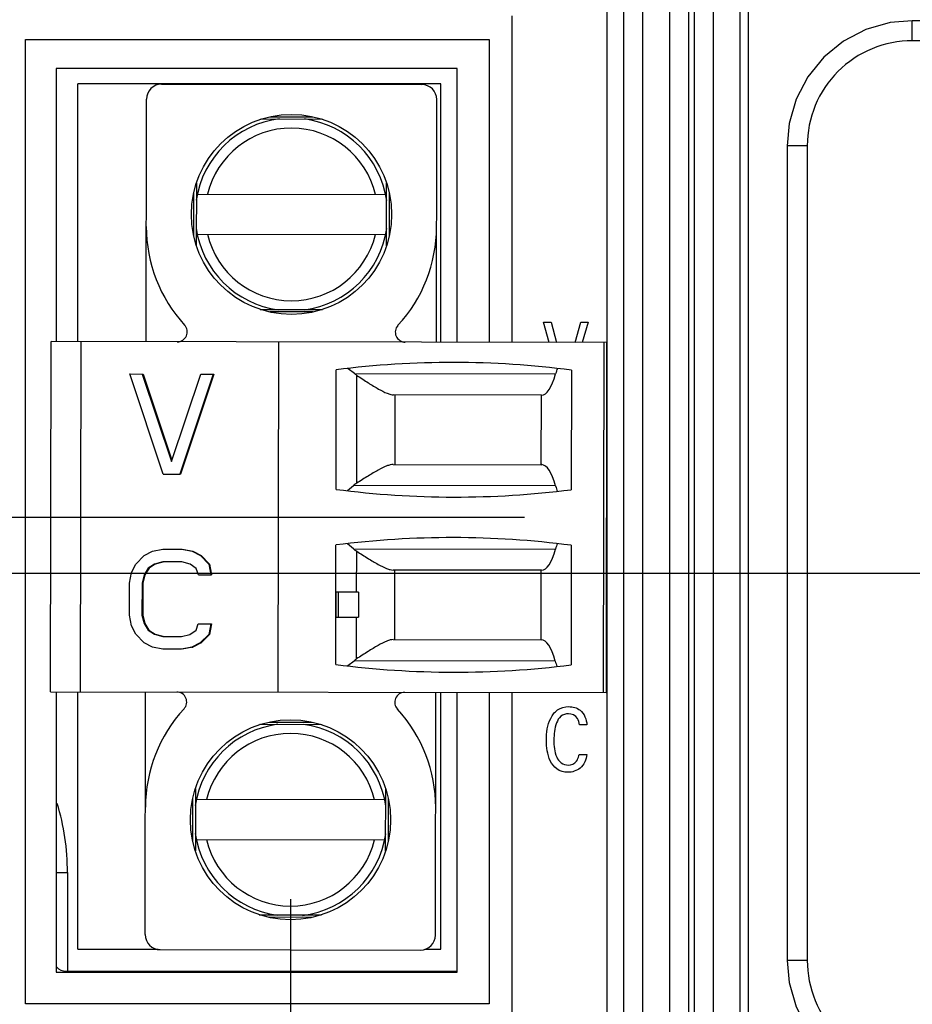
# Model space of a CAD drawing. Header units: inches. Extents: x 0 to 34, y 0 to 22.
# Tile 81 of 129: x 12.439 to 13.141, y 15.771 to 16.545. Entities that reach past the tile are written whole.
import ezdxf

# ---------------------------------------------------------------- set-up
doc = ezdxf.new("R2010")
doc.units = ezdxf.units.IN
doc.header["$LTSCALE"] = 1.87
doc.header["$MEASUREMENT"] = 0
doc.layers.get('0').update_dxf_attribs({"linetype": 'CONTINUOUS'})
doc.layers.add('02___PRT_ALL_AXES', color=7, linetype='CONTINUOUS')
doc.layers.add('DIMENSIONS', color=7, linetype='CONTINUOUS')
doc.styles.get("Standard").update_dxf_attribs({"font": 'txt', "width": 0.8})
doc.dimstyles.new('DIMSTYLE_3', dxfattribs={"dimtxt": 0.125, "dimasz": 0.18, "dimexe": 0.125, "dimexo": 0.0625, "dimgap": 0.03125, "dimtad": 0, "dimtih": 1, "dimtoh": 1, "dimzin": 0, "dimdsep": 46, "dimtxsty": 'STANDARD', "dimblk": '_FILLED', "dimblk1": '_FILLED', "dimblk2": '_FILLED', "dimcen": 0.09, "dimazin": 0, "dimtp": 0.01, "dimtm": 0.01, "dimtfac": 1, "dimtofl": 0, "dimtmove": 0, "dimatfit": 3, "dimldrblk": '_FILLED', "dimfxl": 1, "dimtolj": 1, "dimtzin": 0, "dimarcsym": 0})

# ---------------------------------------------------------------- blocks, each defined once
blk = doc.blocks.new('*D20')
at = {"layer": 'DIMENSIONS', "color": 2, "linetype": 'CONTINUOUS'}
blk.add_line((12.65194, 15.85333), (12.65194, 14.71701), dxfattribs=at)
at = {"layer": 'DIMENSIONS', "color": 2, "linetype": 'CONTINUOUS', "insert": (12.58944, 14.65451), "char_height": 0.125, "width": 1.225, "attachment_point": 3, "rotation": 90, "line_spacing_factor": 0.9}
blk.add_mtext('19.44{\\ftxt.shx;\\W1.000000;\\H0.125000; }[.766]', dxfattribs=at)
blk = doc.blocks.new('_FILLED')
at = {"color": 0, "linetype": 'BYBLOCK'}
blk.add_solid([(0, 0), (-1, 0.1736), (-1, -0.1736)], dxfattribs=at)
blk = doc.blocks.new('*D21')
at = {"layer": 'DIMENSIONS', "color": 2, "linetype": 'CONTINUOUS'}
blk.add_line((14.41194, 16.14719), (14.41194, 14.71701), dxfattribs=at)
at = {"layer": 'DIMENSIONS', "color": 2, "linetype": 'CONTINUOUS', "insert": (14.34944, 14.65451), "char_height": 0.125, "width": 1.325, "attachment_point": 3, "rotation": 90, "line_spacing_factor": 0.9}
blk.add_mtext('64.15{\\ftxt.shx;\\W1.000000;\\H0.125000; }[2.526]', dxfattribs=at)
blk = doc.blocks.new('*D25')
at = {"layer": 'DIMENSIONS', "color": 2, "linetype": 'CONTINUOUS'}
blk.add_line((12.83586, 16.15366), (11.19848, 16.15366), dxfattribs=at)
at = {"layer": 'DIMENSIONS', "color": 2, "linetype": 'CONTINUOUS', "insert": (11.13598, 16.21616), "char_height": 0.125, "width": 1.225, "attachment_point": 3, "line_spacing_factor": 0.9}
blk.add_mtext('19.03{\\ftxt.shx;\\W1.000000;\\H0.125000; }[.749]', dxfattribs=at)
blk = doc.blocks.new('*D29')
at = {"layer": 'DIMENSIONS', "color": 2, "linetype": 'CONTINUOUS'}
blk.add_line((16.67092, 16.33208), (16.67092, 14.71701), dxfattribs=at)
at = {"layer": 'DIMENSIONS', "color": 2, "linetype": 'CONTINUOUS', "insert": (16.60842, 14.65451), "char_height": 0.125, "width": 1.425, "attachment_point": 3, "rotation": 90, "line_spacing_factor": 0.9}
blk.add_mtext('121.53{\\ftxt.shx;\\W1.000000;\\H0.125000; }[4.784]', dxfattribs=at)
blk = doc.blocks.new('*D30')
at = {"layer": 'DIMENSIONS', "color": 2, "linetype": 'CONTINUOUS'}
blk.add_line((17.19944, 16.53856), (17.19944, 14.71701), dxfattribs=at)
at = {"layer": 'DIMENSIONS', "color": 2, "linetype": 'CONTINUOUS', "insert": (17.13694, 14.65451), "char_height": 0.125, "width": 1.425, "attachment_point": 3, "rotation": 90, "line_spacing_factor": 0.9}
blk.add_mtext('134.95{\\ftxt.shx;\\W1.000000;\\H0.125000; }[5.313]', dxfattribs=at)
blk = doc.blocks.new('*D31')
at = {"layer": 'DIMENSIONS', "color": 2, "linetype": 'CONTINUOUS'}
blk.add_line((17.72592, 16.33208), (17.72592, 14.71701), dxfattribs=at)
at = {"layer": 'DIMENSIONS', "color": 2, "linetype": 'CONTINUOUS', "insert": (17.66342, 14.65451), "char_height": 0.125, "width": 1.425, "attachment_point": 3, "rotation": 90, "line_spacing_factor": 0.9}
blk.add_mtext('148.32{\\ftxt.shx;\\W1.000000;\\H0.125000; }[5.839]', dxfattribs=at)
blk = doc.blocks.new('*D32')
at = {"layer": 'DIMENSIONS', "color": 2, "linetype": 'CONTINUOUS'}
blk.add_line((18.78092, 16.33208), (18.78092, 14.71701), dxfattribs=at)
at = {"layer": 'DIMENSIONS', "color": 2, "linetype": 'CONTINUOUS', "insert": (18.71842, 14.65451), "char_height": 0.125, "width": 1.425, "attachment_point": 3, "rotation": 90, "line_spacing_factor": 0.9}
blk.add_mtext('175.12{\\ftxt.shx;\\W1.000000;\\H0.125000; }[6.894]', dxfattribs=at)
blk = doc.blocks.new('*D33')
at = {"layer": 'DIMENSIONS', "color": 2, "linetype": 'CONTINUOUS'}
blk.add_line((19.30894, 16.53856), (19.30894, 14.71701), dxfattribs=at)
at = {"layer": 'DIMENSIONS', "color": 2, "linetype": 'CONTINUOUS', "insert": (19.24644, 14.65451), "char_height": 0.125, "width": 1.425, "attachment_point": 3, "rotation": 90, "line_spacing_factor": 0.9}
blk.add_mtext('188.53{\\ftxt.shx;\\W1.000000;\\H0.125000; }[7.423]', dxfattribs=at)
blk = doc.blocks.new('*D34')
at = {"layer": 'DIMENSIONS', "color": 2, "linetype": 'CONTINUOUS'}
blk.add_line((19.83592, 16.33208), (19.83592, 14.71701), dxfattribs=at)
at = {"layer": 'DIMENSIONS', "color": 2, "linetype": 'CONTINUOUS', "insert": (19.77342, 14.65451), "char_height": 0.125, "width": 1.425, "attachment_point": 3, "rotation": 90, "line_spacing_factor": 0.9}
blk.add_mtext('201.92{\\ftxt.shx;\\W1.000000;\\H0.125000; }[7.949]', dxfattribs=at)
blk = doc.blocks.new('*D35')
at = {"layer": 'DIMENSIONS', "color": 2, "linetype": 'CONTINUOUS'}
blk.add_line((20.89089, 16.33212), (20.89089, 14.71701), dxfattribs=at)
at = {"layer": 'DIMENSIONS', "color": 2, "linetype": 'CONTINUOUS', "insert": (20.82839, 14.65451), "char_height": 0.125, "width": 1.425, "attachment_point": 3, "rotation": 90, "line_spacing_factor": 0.9}
blk.add_mtext('228.71{\\ftxt.shx;\\W1.000000;\\H0.125000; }[9.004]', dxfattribs=at)
blk = doc.blocks.new('*D36')
at = {"layer": 'DIMENSIONS', "color": 2, "linetype": 'CONTINUOUS'}
blk.add_line((21.94592, 16.33208), (21.94592, 14.71701), dxfattribs=at)
at = {"layer": 'DIMENSIONS', "color": 2, "linetype": 'CONTINUOUS', "insert": (21.88342, 14.65451), "char_height": 0.125, "width": 1.525, "attachment_point": 3, "rotation": 90, "line_spacing_factor": 0.9}
blk.add_mtext('255.51{\\ftxt.shx;\\W1.000000;\\H0.125000; }[10.059]', dxfattribs=at)
blk = doc.blocks.new('*D37')
at = {"layer": 'DIMENSIONS', "color": 2, "linetype": 'CONTINUOUS'}
blk.add_line((23.00092, 16.33208), (23.00092, 14.71701), dxfattribs=at)
at = {"layer": 'DIMENSIONS', "color": 2, "linetype": 'CONTINUOUS', "insert": (22.93842, 14.65451), "char_height": 0.125, "width": 1.525, "attachment_point": 3, "rotation": 90, "line_spacing_factor": 0.9}
blk.add_mtext('282.31{\\ftxt.shx;\\W1.000000;\\H0.125000; }[11.114]', dxfattribs=at)
blk = doc.blocks.new('*D38')
at = {"layer": 'DIMENSIONS', "color": 2, "linetype": 'CONTINUOUS'}
blk.add_line((23.52894, 16.53856), (23.52894, 14.71701), dxfattribs=at)
at = {"layer": 'DIMENSIONS', "color": 2, "linetype": 'CONTINUOUS', "insert": (23.46644, 14.65451), "char_height": 0.125, "width": 1.525, "attachment_point": 3, "rotation": 90, "line_spacing_factor": 0.9}
blk.add_mtext('295.72{\\ftxt.shx;\\W1.000000;\\H0.125000; }[11.643]', dxfattribs=at)
blk = doc.blocks.new('*D39')
at = {"layer": 'DIMENSIONS', "color": 2, "linetype": 'CONTINUOUS'}
blk.add_line((24.05592, 16.33208), (24.05592, 14.71701), dxfattribs=at)
at = {"layer": 'DIMENSIONS', "color": 2, "linetype": 'CONTINUOUS', "insert": (23.99342, 14.65451), "char_height": 0.125, "width": 1.525, "attachment_point": 3, "rotation": 90, "line_spacing_factor": 0.9}
blk.add_mtext('309.10{\\ftxt.shx;\\W1.000000;\\H0.125000; }[12.169]', dxfattribs=at)
blk = doc.blocks.new('*D43')
at = {"layer": 'DIMENSIONS', "color": 2, "linetype": 'CONTINUOUS'}
blk.add_line((18.25363, 16.70727), (18.25363, 14.71701), dxfattribs=at)
at = {"layer": 'DIMENSIONS', "color": 2, "linetype": 'CONTINUOUS', "insert": (18.19113, 14.65451), "char_height": 0.125, "width": 1.425, "attachment_point": 3, "rotation": 90, "line_spacing_factor": 0.9}
blk.add_mtext('161.73{\\ftxt.shx;\\W1.000000;\\H0.125000; }[6.367]', dxfattribs=at)
blk = doc.blocks.new('*D44')
at = {"layer": 'DIMENSIONS', "color": 2, "linetype": 'CONTINUOUS'}
blk.add_line((17.96613, 16.99477), (11.19848, 16.99477), dxfattribs=at)
at = {"layer": 'DIMENSIONS', "color": 2, "linetype": 'CONTINUOUS', "insert": (11.13598, 17.05727), "char_height": 0.125, "width": 1.325, "attachment_point": 3, "line_spacing_factor": 0.9}
blk.add_mtext('40.39{\\ftxt.shx;\\W1.000000;\\H0.125000; }[1.590]', dxfattribs=at)
blk = doc.blocks.new('*D48')
at = {"layer": 'DIMENSIONS', "color": 2, "linetype": 'CONTINUOUS'}
for p, q in [((11.61081, 16.1095), (11.45991, 15.95964)), ((14.04629, 16.1095), (11.61081, 16.1095)), ((11.45991, 15.95964), (11.19848, 15.95964))]:
    blk.add_line(p, q, dxfattribs=at)
at = {"layer": 'DIMENSIONS', "color": 2, "linetype": 'CONTINUOUS', "insert": (11.13598, 16.02214), "char_height": 0.125, "width": 1.225, "attachment_point": 3, "line_spacing_factor": 0.9}
blk.add_mtext('17.90{\\ftxt.shx;\\W1.000000;\\H0.125000; }[.705]', dxfattribs=at)
blk = doc.blocks.new('*D52')
at = {"layer": 'DIMENSIONS', "color": 2, "linetype": 'CONTINUOUS'}
blk.add_line((12.9902, 18.93254), (11.19848, 18.93254), dxfattribs=at)
at = {"layer": 'DIMENSIONS', "color": 2, "linetype": 'CONTINUOUS', "insert": (11.13598, 18.99504), "char_height": 0.125, "width": 1.325, "attachment_point": 3, "line_spacing_factor": 0.9}
blk.add_mtext('89.61{\\ftxt.shx;\\W1.000000;\\H0.125000; }[3.528]', dxfattribs=at)

msp = doc.modelspace()

# ---------------------------------------------------------------- linework, layer by layer
at = {"color": 7, "linetype": 'CONTINUOUS'}
for p, q in [((12.94993, 18.83242), (12.94993, 15.5047)), ((12.96493, 18.83242), (12.96493, 15.5047)), ((12.96953, 18.82782), (12.96953, 15.5093)), ((12.98453, 18.82782), (12.98453, 15.5093)), ((12.91413, 15.55378), (12.91413, 18.7818)), ((12.91417, 15.55374), (12.91417, 18.78183)), ((12.92916, 15.55374), (12.92916, 18.78183)), ((13.00531, 18.7771), (13.00531, 15.56002)), ((12.90114, 15.56737), (12.90114, 18.77087)), ((13.14107, 16.5289), (13.14107, 16.54465)), ((13.90026, 16.54465), (13.14107, 16.54465)), ((13.90026, 16.5289), (13.14107, 16.5289)), ((12.46768, 16.50706), (12.46768, 16.2921)), ((12.78311, 16.50706), (12.46768, 16.50706)), ((12.78311, 16.29162), (12.78311, 16.50706)), ((12.55045, 16.49473), (12.75517, 16.49442)), ((12.53833, 16.29199), (12.53862, 16.48293)), ((12.76668, 16.29165), (12.76696, 16.48259)), ((12.67735, 16.46698), (12.62818, 16.46705)), ((12.63594, 16.46901), (12.6696, 16.46896)), ((13.04266, 16.44624), (13.04266, 15.80516)), ((13.05841, 16.44624), (13.04266, 16.44624)), ((13.05841, 16.44624), (13.05841, 15.80516)), ((12.57789, 16.41691), (12.57782, 16.36774)), ((12.72742, 16.36751), (12.7275, 16.41669)), ((12.57586, 16.37546), (12.57591, 16.40919)), ((12.57855, 16.40807), (12.72681, 16.40785)), ((12.72945, 16.40897), (12.7294, 16.37523)), ((12.5785, 16.37658), (12.72676, 16.37635)), ((12.62796, 16.31745), (12.67713, 16.31737)), ((12.66937, 16.31542), (12.63571, 16.31547)), ((12.46312, 16.01651), (12.46353, 16.2921)), ((12.90054, 16.29145), (12.46353, 16.2921)), ((12.48674, 16.01648), (12.48715, 16.29207)), ((12.64225, 16.01624), (12.64266, 16.29183)), ((12.89816, 16.01586), (12.89857, 16.29145)), ((12.90054, 16.29145), (12.90012, 16.01586)), ((12.55163, 16.18784), (12.5255, 16.26662)), ((12.5255, 16.26662), (12.53592, 16.2666)), ((12.53534, 16.2666), (12.5582, 16.19788)), ((12.53592, 16.2666), (12.55849, 16.19874)), ((12.5582, 16.19788), (12.58127, 16.26653)), ((12.59112, 16.26652), (12.56475, 16.18782)), ((12.59169, 16.26652), (12.56533, 16.18782)), ((12.58127, 16.26653), (12.59169, 16.26652)), ((12.68776, 16.17582), (12.68791, 16.26992)), ((12.70225, 16.2669), (12.69738, 16.27072)), ((12.70225, 16.2669), (12.86043, 16.26666)), ((12.70408, 16.18074), (12.7042, 16.26548)), ((12.87294, 16.26964), (12.8728, 16.17554)), ((12.84943, 16.24999), (12.73298, 16.25016)), ((12.73394, 16.25016), (12.73386, 16.19544)), ((12.84921, 16.19526), (12.84929, 16.24999)), ((12.73271, 16.19544), (12.84951, 16.19526)), ((12.55163, 16.18784), (12.56533, 16.18782)), ((12.69679, 16.17503), (12.70141, 16.1788)), ((12.86045, 16.17856), (12.70141, 16.1788)), ((12.68756, 16.03803), (12.6877, 16.13212)), ((12.70134, 16.1291), (12.69672, 16.13289)), ((12.87274, 16.13184), (12.8726, 16.03775)), ((12.53677, 16.12378), (12.54333, 16.12712)), ((12.54333, 16.12712), (12.55154, 16.12878)), ((12.55154, 16.12878), (12.5663, 16.12876)), ((12.5663, 16.12876), (12.5745, 16.12707)), ((12.56688, 16.12876), (12.57508, 16.12707)), ((12.5745, 16.12707), (12.58106, 16.12371)), ((12.5745, 16.12707), (12.57508, 16.12707)), ((12.57508, 16.12707), (12.58163, 16.12371)), ((12.70134, 16.1291), (12.86038, 16.12887)), ((12.70395, 16.09489), (12.704, 16.12715)), ((12.52691, 16.11039), (12.5302, 16.11709)), ((12.5302, 16.11709), (12.53677, 16.12378)), ((12.54496, 16.11706), (12.54003, 16.11372)), ((12.54554, 16.11706), (12.54061, 16.11372)), ((12.55152, 16.11873), (12.54496, 16.11706)), ((12.54496, 16.11706), (12.54554, 16.11706)), ((12.55156, 16.11859), (12.54554, 16.11706)), ((12.56629, 16.11871), (12.55152, 16.11873)), ((12.57285, 16.11702), (12.56629, 16.11871)), ((12.57776, 16.11366), (12.57285, 16.11702)), ((12.58106, 16.12371), (12.58761, 16.117)), ((12.58106, 16.12371), (12.58163, 16.12371)), ((12.58163, 16.12371), (12.58819, 16.117)), ((12.58761, 16.117), (12.58924, 16.10862)), ((12.58761, 16.117), (12.58819, 16.117)), ((12.58819, 16.117), (12.58981, 16.10862)), ((12.52525, 16.10201), (12.52691, 16.11039)), ((12.53675, 16.1087), (12.53509, 16.102)), ((12.53732, 16.1087), (12.53567, 16.102)), ((12.54003, 16.11372), (12.53675, 16.1087)), ((12.53675, 16.1087), (12.53732, 16.1087)), ((12.54061, 16.11372), (12.53732, 16.1087)), ((12.54003, 16.11372), (12.54061, 16.11372)), ((12.5794, 16.10864), (12.57776, 16.11366)), ((12.5794, 16.10864), (12.58981, 16.10862)), ((12.84938, 16.11219), (12.73258, 16.11237)), ((12.73373, 16.11237), (12.73365, 16.05764)), ((12.849, 16.05747), (12.84909, 16.11219)), ((12.52521, 16.07688), (12.52525, 16.10201)), ((12.53509, 16.102), (12.53506, 16.07687)), ((12.53509, 16.102), (12.53567, 16.102)), ((12.53567, 16.102), (12.53563, 16.07687)), ((12.68774, 16.07523), (12.68777, 16.09492)), ((12.70536, 16.09489), (12.68777, 16.09492)), ((12.68958, 16.07523), (12.68961, 16.09491)), ((12.70536, 16.09489), (12.70533, 16.0752)), ((12.52684, 16.06851), (12.52521, 16.07688)), ((12.53506, 16.07687), (12.53669, 16.07017)), ((12.53506, 16.07687), (12.53563, 16.07687)), ((12.53563, 16.07687), (12.53726, 16.07017)), ((12.53669, 16.07017), (12.53996, 16.06514)), ((12.53669, 16.07017), (12.53726, 16.07017)), ((12.53726, 16.07017), (12.54054, 16.06513)), ((12.57769, 16.06508), (12.57934, 16.0701)), ((12.57934, 16.0701), (12.58976, 16.07009)), ((12.58918, 16.07009), (12.58753, 16.06171)), ((12.58976, 16.07009), (12.5881, 16.06171)), ((12.68774, 16.07523), (12.70533, 16.0752)), ((12.70387, 16.04241), (12.70392, 16.07521)), ((12.53011, 16.0618), (12.52684, 16.06851)), ((12.53996, 16.06514), (12.54488, 16.06178)), ((12.53996, 16.06514), (12.54054, 16.06513)), ((12.54054, 16.06513), (12.54545, 16.06178)), ((12.57276, 16.06174), (12.57769, 16.06508)), ((12.53667, 16.05509), (12.53011, 16.0618)), ((12.54322, 16.05173), (12.53667, 16.05509)), ((12.54488, 16.06178), (12.55144, 16.06009)), ((12.54488, 16.06178), (12.54545, 16.06178)), ((12.54545, 16.06178), (12.55147, 16.06023)), ((12.55144, 16.06009), (12.5662, 16.06007)), ((12.5662, 16.06007), (12.57276, 16.06174)), ((12.58096, 16.05502), (12.57439, 16.05168)), ((12.58153, 16.05502), (12.57497, 16.05168)), ((12.58753, 16.06171), (12.58096, 16.05502)), ((12.58096, 16.05502), (12.58153, 16.05502)), ((12.5881, 16.06171), (12.58153, 16.05502)), ((12.58753, 16.06171), (12.5881, 16.06171)), ((12.73269, 16.05764), (12.84914, 16.05747)), ((12.55142, 16.05004), (12.54322, 16.05173)), ((12.56619, 16.05002), (12.55142, 16.05004)), ((12.57439, 16.05168), (12.56619, 16.05002)), ((12.57497, 16.05168), (12.56676, 16.05002)), ((12.57439, 16.05168), (12.57497, 16.05168)), ((12.69703, 16.03719), (12.70191, 16.041)), ((12.86009, 16.04076), (12.70191, 16.041)), ((12.46312, 16.01651), (12.90012, 16.01586)), ((12.46768, 16.0165), (12.46768, 15.79596)), ((12.53763, 15.82545), (12.53792, 16.0164)), ((12.76598, 15.82511), (12.76627, 16.01606)), ((12.78311, 15.79596), (12.78311, 16.01603)), ((12.63523, 15.99263), (12.66889, 15.99258)), ((12.67664, 15.9906), (12.62747, 15.99067)), ((12.57718, 15.94053), (12.5771, 15.89136)), ((12.72671, 15.89114), (12.72678, 15.94031)), ((12.57515, 15.89908), (12.5752, 15.93282)), ((12.7261, 15.93147), (12.57783, 15.93169)), ((12.72874, 15.93258), (12.72869, 15.89885)), ((12.57779, 15.9002), (12.72605, 15.89998)), ((12.46768, 15.87434), (12.47644, 15.87434)), ((12.47644, 15.87434), (12.47644, 15.79659)), ((12.62724, 15.84107), (12.67642, 15.84099)), ((12.66866, 15.83904), (12.635, 15.83909)), ((12.54943, 15.81363), (12.75415, 15.81332)), ((13.05841, 15.80516), (13.04266, 15.80516)), ((12.46768, 15.79596), (12.78311, 15.79596)), ((12.47539, 15.79659), (12.47539, 15.79596)), ((12.47539, 15.79659), (12.78311, 15.79659))]:
    msp.add_line(p, q, dxfattribs=at)
at = {"color": 40, "linetype": 'CONTINUOUS'}
for p, q in [((12.82598, 16.54837), (12.82598, 16.29156)), ((12.44354, 15.77105), (12.44354, 16.52973)), ((12.44354, 16.52973), (12.80812, 16.52973)), ((12.80812, 16.52973), (12.80812, 16.29159)), ((12.8554, 16.29152), (12.85089, 16.3074)), ((12.85089, 16.3074), (12.85706, 16.3074)), ((12.85706, 16.3074), (12.86127, 16.29151)), ((12.87598, 16.29148), (12.88043, 16.3074)), ((12.88043, 16.3074), (12.88604, 16.3074)), ((12.88604, 16.3074), (12.88136, 16.29148)), ((12.80812, 16.01599), (12.80812, 15.77105)), ((12.82598, 16.01597), (12.82598, 15.75207)), ((12.88511, 15.99061), (12.87917, 15.99061)), ((12.8789, 15.96719), (12.885, 15.96719)), ((12.80812, 15.77105), (12.44354, 15.77105))]:
    msp.add_line(p, q, dxfattribs=at)
at = {"color": 6, "linetype": 'CONTINUOUS'}
for p, q in [((12.48462, 16.29207), (12.48462, 16.49499)), ((12.77005, 16.49499), (12.48462, 16.49499)), ((12.77005, 16.29164), (12.77005, 16.49499)), ((12.48462, 15.81389), (12.48462, 16.01648)), ((12.77005, 15.81389), (12.77005, 16.01605)), ((12.48462, 15.81389), (12.54775, 15.81389)), ((12.75778, 15.81389), (12.77005, 15.81389))]:
    msp.add_line(p, q, dxfattribs=at)
at = {"color": 7, "linetype": 'CONTINUOUS'}
for points in [[(13.14107, 16.54465), (13.12364, 16.54309), (13.10459, 16.53764), (13.08698, 16.52845), (13.07155, 16.5159), (13.05897, 16.5005), (13.04974, 16.4829), (13.04425, 16.46386), (13.04266, 16.44624)], [(13.04266, 15.80516), (13.04421, 15.78773), (13.04967, 15.76868), (13.05886, 15.75107), (13.07141, 15.73564), (13.08681, 15.72306), (13.10441, 15.71383), (13.12345, 15.70834), (13.14107, 15.70675)]]:
    msp.add_lwpolyline(points, dxfattribs=at)
for centre in [(12.65266, 16.39221), (12.65194, 15.91583)]:
    msp.add_circle(centre, 0.07874, dxfattribs=at)
for centre, radius, start, end in [((12.55043, 16.48292), 0.01181, 89.91426, 179.91426), ((12.75515, 16.48261), 0.01181, 359.91426, 89.91426), ((12.65266, 16.39221), 0.07579, 97.04593, 171.56471), ((12.65266, 16.39221), 0.07579, 8.26273, 82.23855), ((12.65266, 16.39221), 0.06791, 13.32228, 166.50624), ((12.65264, 16.38247), 0.11417, 179.91426, 222.61834), ((12.65266, 16.39221), 0.07579, 188.26273, 262.23855), ((12.65266, 16.39221), 0.07579, 277.58997, 351.56471), ((12.65264, 16.38247), 0.11417, 317.21017, 359.91426), ((12.65266, 16.39221), 0.06791, 193.32228, 346.50624), ((12.56283, 16.29983), 0.00787, 269.91426, 42.61834), ((12.74221, 16.29956), 0.00787, 137.21017, 269.91426), ((12.77934, 15.54799), 0.72769, 82.60981, 97.2187), ((12.63566, 16.18986), 0.10172, 52.64771, 52.9183), ((12.71817, 16.28677), 0.02546, 231.29661, 236.73977), ((12.71761, 16.15938), 0.02529, 122.35925, 129.83922), ((12.78136, 16.89747), 0.72769, 262.60981, 277.2187), ((12.63519, 16.253), 0.09936, 308.04474, 308.3053), ((12.77914, 15.4102), 0.72769, 82.60981, 97.2187), ((12.63491, 16.05511), 0.09934, 51.52311, 51.78376), ((12.7176, 16.14848), 0.02529, 229.98929, 237.46926), ((12.71777, 16.02108), 0.02546, 123.08875, 128.5319), ((12.78116, 16.75967), 0.72769, 262.60981, 277.2187), ((12.63554, 16.11826), 0.10175, 306.9102, 307.18069), ((12.56239, 16.00849), 0.00787, 317.21017, 89.91426), ((12.74177, 16.00822), 0.00787, 89.91426, 222.61834), ((12.65196, 15.92558), 0.11417, 137.21017, 179.91426), ((12.65196, 15.92558), 0.11417, 359.91426, 42.61834), ((12.65194, 15.91583), 0.07579, 97.58997, 171.56578), ((12.65194, 15.91583), 0.07579, 8.2638, 82.23855), ((12.65194, 15.91583), 0.06791, 13.32228, 166.50624), ((12.28844, 15.87434), 0.188, 0, 16.82216), ((12.65194, 15.91583), 0.07579, 188.2638, 262.23855), ((12.65194, 15.91583), 0.06791, 193.32228, 346.50624), ((12.65194, 15.91583), 0.07579, 277.04593, 351.56578), ((12.54944, 15.82544), 0.01181, 179.91426, 269.91426), ((12.75417, 15.82513), 0.01181, 269.91426, 359.91426), ((12.47539, 15.80659), 0.01, 220.00002, 270)]:
    msp.add_arc(centre, radius, start, end, dxfattribs=at)
for centre, major_axis, start_param, end_param in [((12.84952, 16.30904), (0.00009, 0.05906), -3.141593, -2.370847), ((12.86624, 16.24406), (0.00005, 0.0315), 0.545915, 0.770746), ((12.84942, 16.13621), (0.00009, 0.05906), -0.770746, 0), ((12.86634, 16.20114), (0.00005, 0.0315), -3.912338, -3.688548), ((12.8662, 16.10626), (0.00005, 0.0315), 0.546955, 0.770746), ((12.84947, 16.17125), (0.00009, 0.05906), -3.141593, -2.370847), ((12.84905, 15.99841), (0.00009, 0.05906), -0.770746, 0), ((12.86597, 16.06335), (0.00005, 0.0315), -3.912338, -3.687508)]:
    msp.add_ellipse(centre, major_axis=major_axis, ratio=0.266667, start_param=start_param, end_param=end_param, dxfattribs=at)
for points, knots in [([(13.14107, 16.5289), (13.13032, 16.5289), (13.10858, 16.5246), (13.0811, 16.50621), (13.06271, 16.47873), (13.05841, 16.45699), (13.05841, 16.44624)], [0, 0, 0, 0, 0.249999, 0.499997, 0.749995, 1, 1, 1, 1]), ([(12.7042, 16.26548), (12.70719, 16.26352), (12.71279, 16.25983), (12.72063, 16.255), (12.72649, 16.2519), (12.73049, 16.25047), (12.73222, 16.25016), (12.73298, 16.25016)], [0, 0, 0, 0, 0.326648, 0.612395, 0.841475, 0.929998, 1, 1, 1, 1]), ([(12.73271, 16.19544), (12.73194, 16.19544), (12.73021, 16.19515), (12.72622, 16.19379), (12.72039, 16.19081), (12.71261, 16.18616), (12.70704, 16.18262), (12.70408, 16.18074)], [0, 0, 0, 0, 0.071196, 0.160439, 0.38973, 0.67465, 1, 1, 1, 1]), ([(12.704, 16.12715), (12.70696, 16.12526), (12.71251, 16.1217), (12.72028, 16.11703), (12.7261, 16.11403), (12.73008, 16.11266), (12.73181, 16.11237), (12.73258, 16.11237)], [0, 0, 0, 0, 0.32535, 0.61027, 0.839562, 0.928804, 1, 1, 1, 1]), ([(12.73269, 16.05764), (12.73193, 16.05764), (12.7302, 16.05734), (12.72619, 16.05593), (12.72033, 16.05284), (12.71248, 16.04803), (12.70686, 16.04437), (12.70387, 16.04241)], [0, 0, 0, 0, 0.070003, 0.158526, 0.387605, 0.673352, 1, 1, 1, 1]), ([(13.05841, 15.80516), (13.05841, 15.79441), (13.06271, 15.77267), (13.0811, 15.7452), (13.10858, 15.7268), (13.13032, 15.7225), (13.14107, 15.7225)], [0, 0, 0, 0, 0.249999, 0.499997, 0.749995, 1, 1, 1, 1])]:
    msp.add_open_spline(points, degree=3, knots=knots, dxfattribs=at)
at = {"color": 40, "linetype": 'CONTINUOUS'}
for points, knots in [([(12.85318, 15.97851), (12.85318, 15.98434), (12.85432, 15.9933), (12.86151, 16.00318), (12.86768, 16.00487), (12.87073, 16.00487)], [0, 0, 0, 0, 0.49769, 0.739495, 1, 1, 1, 1]), ([(12.87073, 16.00487), (12.87389, 16.00487), (12.88176, 16.00283), (12.88484, 15.9948), (12.88511, 15.99061)], [0, 0, 0, 0, 0.429586, 1, 1, 1, 1]), ([(12.8705, 15.9993), (12.86843, 15.9993), (12.86409, 15.99781), (12.85964, 15.98988), (12.85912, 15.98313), (12.85912, 15.97858)], [0, 0, 0, 0, 0.238008, 0.476552, 1, 1, 1, 1]), ([(12.87917, 15.99061), (12.87895, 15.99234), (12.87809, 15.99693), (12.87318, 15.9993), (12.8705, 15.9993)], [0, 0, 0, 0, 0.393698, 1, 1, 1, 1]), ([(12.87001, 15.95322), (12.86702, 15.95322), (12.861, 15.95485), (12.85417, 15.96443), (12.85318, 15.97298), (12.85318, 15.97851)], [0, 0, 0, 0, 0.265411, 0.508608, 1, 1, 1, 1]), ([(12.85912, 15.97858), (12.85912, 15.97406), (12.85955, 15.96739), (12.8644, 15.96006), (12.86848, 15.95891), (12.87045, 15.95891)], [0, 0, 0, 0, 0.538791, 0.765791, 1, 1, 1, 1]), ([(12.885, 15.96719), (12.88466, 15.96323), (12.88131, 15.95548), (12.87344, 15.95322), (12.87001, 15.95322)], [0, 0, 0, 0, 0.53613, 1, 1, 1, 1]), ([(12.87694, 15.9619), (12.87786, 15.96313), (12.87855, 15.96498), (12.87884, 15.96684), (12.8789, 15.96719)], [0, 0, 0, 0, 0.812032, 1, 1, 1, 1])]:
    msp.add_open_spline(points, degree=3, knots=knots, dxfattribs=at)
msp.add_open_spline([(12.87045, 15.95891), (12.87283, 15.95891), (12.87548, 15.96001), (12.87694, 15.9619)], degree=3, dxfattribs=at)
at = {"layer": '02___PRT_ALL_AXES', "color": 7, "linetype": 'CONTINUOUS'}
msp.add_line((13.01195, 18.76856), (13.01195, 15.56856), dxfattribs=at)
msp.add_circle((12.33043, 16.69054), 0.153, dxfattribs=at)

# ---------------------------------------------------------------- dimensions: what is measured, and where the dimension line sits
at = {"layer": 'DIMENSIONS', "color": 2, "linetype": 'CONTINUOUS'}
for feature_location, offset, dtype, origin, picture, middle in [((12.9902, 18.93254), (-1.79172, 0), 0, (13.0527, 15.40458), '*D52', (10.47348, 18.93254)), ((17.96613, 16.99477), (-6.76765, 0), 0, (18.02863, 15.40458), '*D44', (10.47348, 16.99477)), ((18.25363, 16.70727), (0, -1.99027), 1, (11.88644, 16.76977), '*D43', (18.25363, 13.94201)), ((17.19944, 16.53856), (0, -1.82155), 1, (11.88644, 16.60106), '*D30', (17.19944, 13.94201)), ((19.30894, 16.53856), (0, -1.82155), 1, (11.88644, 16.60106), '*D33', (19.30894, 13.94201)), ((23.52894, 16.53856), (0, -1.82155), 1, (11.88644, 16.60106), '*D38', (23.52894, 13.89201)), ((20.89089, 16.33212), (0, -1.61512), 1, (11.88644, 16.39462), '*D35', (20.89089, 13.94201)), ((16.67092, 16.33208), (0, -1.61507), 1, (11.88644, 16.39458), '*D29', (16.67092, 13.94201)), ((17.72592, 16.33208), (0, -1.61507), 1, (11.88644, 16.39458), '*D31', (17.72592, 13.94201)), ((18.78092, 16.33208), (0, -1.61507), 1, (11.88644, 16.39458), '*D32', (18.78092, 13.94201)), ((19.83592, 16.33208), (0, -1.61507), 1, (11.88644, 16.39458), '*D34', (19.83592, 13.94201)), ((21.94592, 16.33208), (0, -1.61507), 1, (11.88644, 16.39458), '*D36', (21.94592, 13.89201)), ((23.00092, 16.33208), (0, -1.61507), 1, (11.88644, 16.39458), '*D37', (23.00092, 13.89201)), ((24.05592, 16.33208), (0, -1.61507), 1, (11.88644, 16.39458), '*D39', (24.05592, 13.89201)), ((12.83586, 16.15366), (-1.63738, 0), 0, (12.89836, 15.40458), '*D25', (10.52348, 16.15366)), ((14.41194, 16.14719), (0, -1.43019), 1, (11.88644, 16.20969), '*D21', (14.41194, 13.99201)), ((14.04629, 16.1095), (-2.84781, -0.14986), 0, (14.10879, 15.40458), '*D48', (10.52348, 15.95964)), ((12.65194, 15.85333), (0, -1.13633), 1, (11.88644, 15.91583), '*D20', (12.65194, 14.04201))]:
    dim = msp.add_ordinate_dim(feature_location=feature_location, offset=offset, dtype=dtype, origin=origin, dimstyle='DIMSTYLE_3', dxfattribs=at)
    dim.commit()
    dim.dimension.update_dxf_attribs({"geometry": picture, "text_midpoint": middle})

doc.saveas('drawing.dxf')
